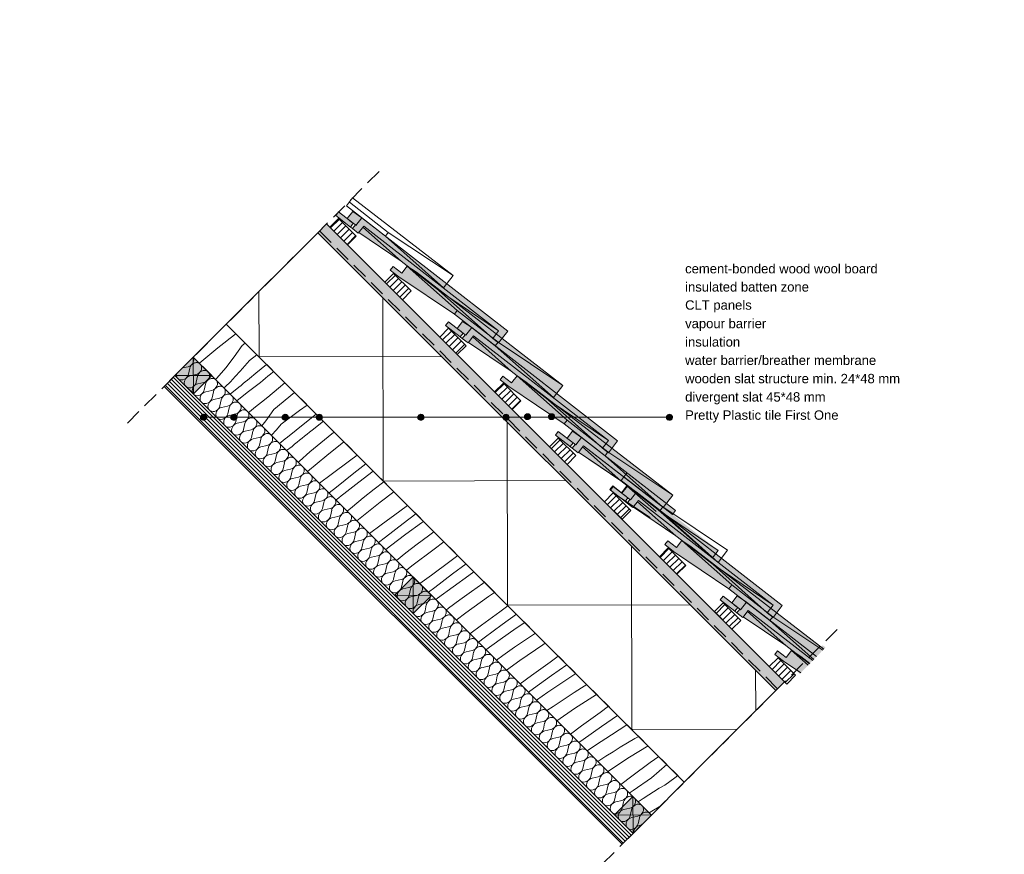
# Paper-space layout 'broof(t4) roof detail ' of a CAD drawing. Header units: millimetres. Extents: x 10 to 200, y 11 to 256.
# Tile 2 of 2: x 10 to 200, y 95 to 256. Entities that reach past the tile are written whole.
import ezdxf
from ezdxf.xclip import XClip

# ---------------------------------------------------------------- set-up
doc = ezdxf.new("R2010")
doc.units = ezdxf.units.MM
doc.header["$MEASUREMENT"] = 0
doc.header["$XCLIPFRAME"] = 0
doc.linetypes.add('Streeplijn', pattern=[4.687, 3.125, -1.562])
doc.linetypes.add('Wipeout_Contour', pattern=[1000, 0, -1000])
for name, color, linetype in [('#01', 7, 'Continuous'), ('04_BASIC THIRD afmetingen 04 2025 (2)_1_0', 7, 'Continuous'), ('04_BASIC THIRD afmetingen 04 2025 (2)_1_00 tegels', 7, 'Continuous'), ('04_BASIC THIRD afmetingen 04 2025 (2)_1_Info - 1_50_100', 7, 'Continuous'), ('04_BASIC THIRD afmetingen 04 2025 (2)_1_Info - 1_5_10', 7, 'Continuous'), ('04_BASIC THIRD afmetingen 04 2025 (2)_1_Info - English', 7, 'Continuous')]:
    doc.layers.add(name, color=color, linetype=linetype)
doc.styles.add('GENERATED_STYLE_4', font='Helvetica.ttc')
pattern_1 = [(45, (-5613.5821, -6.45105), (-0.6363961, 0.6363961), [])]

# ---------------------------------------------------------------- blocks, each defined once
blk = doc.blocks.new('*X3')
at = {"layer": '04_BASIC THIRD afmetingen 04 2025 (2)_1_Info - 1_50_100', "color": 1, "linetype": 'Continuous', "lineweight": 0}
for p, q in [((49.44, 193.37), (50.62, 194.3)), ((50.62, 194.3), (51.73, 195.17)), ((47.11, 191.49), (48.27, 192.43)), ((48.27, 192.43), (49.44, 193.37)), ((52.96, 192.88), (51.43, 190.72)), ((52.96, 192.88), (53.54, 193.36)), ((44.8, 189.57), (45.95, 190.53)), ((45.95, 190.53), (47.11, 191.49)), ((51.43, 190.72), (49.79, 188.62)), ((54.38, 190.03), (55.81, 191.08)), ((44.69, 189.48), (44.8, 189.57)), ((49.79, 188.62), (48.07, 186.6)), ((53.48, 188.97), (52.56, 187.93)), ((54.38, 190.03), (53.48, 188.97)), ((55.6, 187.55), (57.68, 189.22)), ((48.07, 186.6), (47.83, 186.34)), ((51.63, 186.91), (50.68, 185.9)), ((52.56, 187.93), (51.63, 186.91)), ((53.97, 186.21), (54.38, 186.54)), ((54.38, 186.54), (54.79, 186.88)), ((54.79, 186.88), (55.19, 187.21)), ((55.19, 187.21), (55.6, 187.55)), ((56.97, 186.16), (57.45, 186.56)), ((57.45, 186.56), (57.94, 186.95)), ((57.94, 186.95), (58.43, 187.34)), ((58.43, 187.34), (58.91, 187.74)), ((58.91, 187.74), (59.05, 187.85)), ((49.71, 184.91), (49.48, 184.68)), ((50.68, 185.9), (49.71, 184.91)), ((50.64, 183.53), (52.35, 184.86)), ((52.34, 184.87), (52.75, 185.2)), ((52.75, 185.2), (53.16, 185.54)), ((53.16, 185.54), (53.56, 185.87)), ((53.56, 185.87), (53.97, 186.21)), ((53.93, 183.81), (56.48, 185.76)), ((56.48, 185.76), (56.97, 186.16)), ((57.91, 182.89), (59.96, 184.67)), ((59.96, 184.67), (61.19, 185.71)), ((51.93, 182.24), (53.93, 183.81)), ((56.72, 181.96), (57.91, 182.89)), ((59.07, 180.54), (63.04, 183.85)), ((54.37, 180.09), (55.55, 181.03)), ((55.55, 181.03), (56.72, 181.96)), ((64.05, 180.32), (65.51, 181.39)), ((54.21, 179.96), (54.37, 180.09)), ((59.07, 180.54), (57.53, 178.37)), ((60.48, 177.68), (64.05, 180.32)), ((65.06, 177.9), (67.26, 179.64)), ((57.53, 178.37), (56.77, 177.4)), ((60.48, 177.68), (59.58, 176.63)), ((61.71, 175.2), (65.06, 177.9)), ((66.48, 176.57), (68.64, 178.26)), ((58.66, 175.59), (58.62, 175.55)), ((59.58, 176.63), (58.66, 175.59)), ((61.3, 174.87), (61.71, 175.2)), ((64.04, 174.61), (64.53, 175)), ((64.53, 175), (65.02, 175.4)), ((65.02, 175.4), (65.5, 175.79)), ((65.5, 175.79), (65.99, 176.18)), ((65.99, 176.18), (66.48, 176.57)), ((68.14, 174.09), (70.25, 175.82)), ((70.25, 175.82), (70.71, 176.18)), ((60.2, 173.97), (60.48, 174.2)), ((60.48, 174.2), (60.89, 174.54)), ((60.89, 174.54), (61.3, 174.87)), ((61.54, 172.63), (62.59, 173.42)), ((62.59, 173.42), (63.07, 173.82)), ((63.07, 173.82), (63.56, 174.22)), ((63.56, 174.22), (64.04, 174.61)), ((66.06, 172.33), (68.14, 174.09)), ((69.31, 171.65), (72.62, 174.28)), ((64.01, 170.54), (66.06, 172.33)), ((65.61, 168.56), (69.31, 171.65)), ((73.72, 170.6), (75.2, 171.69)), ((63.79, 170.38), (64.01, 170.54)), ((70.15, 167.97), (73.72, 170.6)), ((74.54, 168.22), (76.87, 170.02)), ((67.87, 166.3), (70.15, 167.97)), ((71.16, 165.56), (74.54, 168.22)), ((75.52, 166.52), (78.28, 168.62)), ((69.74, 164.42), (71.16, 165.56)), ((72.58, 164.23), (75.52, 166.52)), ((78.48, 165.17), (80.31, 166.58)), ((71.61, 163.45), (72.1, 163.84)), ((72.1, 163.84), (72.59, 164.23)), ((76.35, 163.48), (78.48, 165.17)), ((79.63, 162.66), (82.25, 164.65)), ((71.12, 163.06), (71.61, 163.45)), ((73.26, 160.91), (74.25, 161.75)), ((74.25, 161.75), (76.35, 163.48)), ((75.41, 159.31), (79.63, 162.66)), ((83.39, 160.89), (84.9, 162)), ((79.82, 158.26), (83.39, 160.89)), ((84.05, 158.51), (86.52, 160.37)), ((75.11, 159.06), (75.41, 159.31)), ((77.57, 156.6), (79.82, 158.26)), ((80.64, 155.88), (84.05, 158.51)), ((84.59, 156.43), (87.59, 158.64)), ((87.59, 158.64), (87.98, 158.92)), ((81.62, 154.18), (84.59, 156.43)), ((86.74, 154.49), (88.92, 156.12)), ((88.92, 156.12), (90, 156.9)), ((79.32, 154.85), (80.64, 155.88)), ((80.7, 153.47), (81.62, 154.18)), ((84.58, 152.83), (86.74, 154.49)), ((90.03, 153.58), (91.94, 154.95)), ((82.78, 151.39), (84.58, 152.83)), ((85.74, 150.32), (90.03, 153.58)), ((93.07, 151.18), (94.6, 152.3)), ((84.68, 149.49), (85.74, 150.32)), ((89.5, 148.55), (93.07, 151.18)), ((93.58, 148.76), (96.21, 150.69)), ((87.26, 146.91), (89.5, 148.55)), ((90.15, 146.17), (93.58, 148.76)), ((93.69, 146.3), (96.72, 148.47)), ((96.72, 148.47), (97.73, 149.17)), ((97.23, 145.37), (99.46, 146.93)), ((99.45, 146.94), (99.75, 147.15)), ((88.94, 145.23), (90.15, 146.17)), ((90.69, 144.09), (93.69, 146.3)), ((95.02, 143.78), (97.23, 145.37)), ((100.51, 144.38), (101.7, 145.2)), ((90.34, 143.83), (90.69, 144.09)), ((92.84, 142.15), (95.02, 143.78)), ((96.14, 141.24), (100.51, 144.38)), ((92.38, 141.79), (92.84, 142.15)), ((94.31, 139.86), (96.14, 141.24)), ((99.17, 138.84), (102.74, 141.46)), ((102.74, 141.46), (104.3, 142.6)), ((103.15, 138.97), (105.92, 140.97)), ((96.96, 137.21), (99.17, 138.84)), ((99.69, 136.42), (103.15, 138.97)), ((105.88, 138.26), (107.53, 139.37)), ((102.82, 136.13), (105.88, 138.26)), ((108.26, 136.43), (109.59, 137.31)), ((98.58, 135.59), (99.69, 136.42)), ((100.03, 134.13), (102.82, 136.13)), ((105.55, 134.6), (106.9, 135.52)), ((106.61, 132.04), (111.05, 135.09)), ((106.9, 135.52), (108.26, 136.43)), ((111.05, 135.09), (111.51, 135.39)), ((103.33, 133.03), (105.56, 134.59)), ((102.06, 132.11), (103.33, 133.03)), ((104, 130.17), (106.61, 132.04)), ((108.85, 129.12), (112.42, 131.75)), ((112.42, 131.75), (114, 132.9)), ((112.73, 129.14), (115.68, 131.22)), ((115.07, 128), (117.38, 129.52)), ((106.66, 127.51), (108.85, 129.12)), ((109.25, 126.63), (112.73, 129.14)), ((111.98, 125.92), (115.07, 128)), ((108.27, 125.9), (109.25, 126.63)), ((109.78, 124.39), (111.98, 125.92)), ((115.73, 124.99), (117.1, 125.88)), ((117.1, 125.88), (118.49, 126.75)), ((117.16, 122.75), (121.39, 125.5)), ((118.49, 126.75), (119.51, 127.38)), ((113.01, 123.18), (114.36, 124.09)), ((114.36, 124.09), (115.73, 124.99)), ((111.81, 122.36), (113.01, 123.18)), ((113.75, 120.42), (117.16, 122.75)), ((118.52, 119.41), (122.1, 122.03)), ((122.1, 122.03), (123.7, 123.2)), ((122.35, 119.28), (125.47, 121.43)), ((116.36, 117.81), (118.52, 119.41)), ((118.84, 116.8), (122.35, 119.28)), ((124.28, 117.7), (127.28, 119.61)), ((117.98, 116.19), (118.84, 116.8)), ((121.17, 115.66), (124.28, 117.7)), ((125.98, 115.27), (127.38, 116.12)), ((127.38, 116.12), (128.78, 116.95)), ((128.78, 116.95), (129.56, 117.34)), ((119.58, 114.59), (121.17, 115.66)), ((123.21, 113.54), (124.59, 114.41)), ((124.59, 114.41), (125.98, 115.27)), ((127.77, 113.35), (131.34, 115.55)), ((121.64, 112.53), (121.83, 112.65)), ((121.83, 112.65), (123.21, 113.54)), ((123.56, 110.6), (127.77, 113.35)), ((128.2, 109.69), (131.78, 112.31)), ((131.78, 112.31), (133.4, 113.5)), ((131.99, 109.38), (134.95, 111.95)), ((126.06, 108.11), (128.2, 109.69)), ((128.45, 106.94), (131.99, 109.38)), ((134.56, 107.97), (135.57, 108.64)), ((135.57, 108.64), (136.54, 109.37)), ((136.54, 109.37), (137.07, 109.82)), ((127.73, 106.43), (128.45, 106.94)), ((130.38, 105.36), (133.52, 107.36)), ((133.52, 107.36), (134.56, 107.97)), ((129.43, 104.74), (130.38, 105.36)), ((131.56, 102.61), (132.08, 102.93)), ((132.08, 102.93), (133.48, 103.77)), ((133.48, 103.77), (133.72, 103.92))]:
    blk.add_line(p, q, dxfattribs=at)
blk = doc.blocks.new('*X4')
at = {"layer": '04_BASIC THIRD afmetingen 04 2025 (2)_1_Info - 1_50_100', "color": 9, "linetype": 'Continuous', "lineweight": 0}
for p, q in [((41.46, 188.58), (42.52, 188.81)), ((42.57, 187.34), (42.83, 188.5)), ((42.88, 187.03), (44.05, 187.29)), ((44.1, 185.81), (44.35, 186.98)), ((44.4, 185.51), (45.57, 185.76)), ((45.62, 184.29), (45.88, 185.46)), ((45.93, 183.98), (47.09, 184.24)), ((47.15, 182.77), (47.4, 183.93)), ((47.45, 182.46), (48.62, 182.71)), ((48.67, 181.24), (48.92, 182.41)), ((48.97, 180.94), (50.14, 181.19)), ((50.19, 179.72), (50.45, 180.89)), ((50.5, 179.41), (51.66, 179.67)), ((51.72, 178.19), (51.97, 179.36)), ((52.02, 177.89), (53.19, 178.14)), ((53.24, 176.67), (53.49, 177.84)), ((53.54, 176.37), (54.71, 176.62)), ((54.76, 175.15), (55.02, 176.32)), ((55.07, 174.84), (56.24, 175.1)), ((56.29, 173.62), (56.54, 174.79)), ((56.59, 173.32), (57.76, 173.57)), ((57.81, 172.1), (58.06, 173.27)), ((58.11, 171.8), (59.28, 172.05)), ((59.33, 170.58), (59.59, 171.75)), ((59.64, 170.27), (60.81, 170.53)), ((60.86, 169.05), (61.11, 170.22)), ((61.16, 168.75), (62.33, 169)), ((62.38, 167.53), (62.63, 168.7)), ((62.68, 167.23), (63.85, 167.48)), ((63.9, 166.01), (64.16, 167.18)), ((64.21, 165.7), (65.38, 165.96)), ((65.43, 164.48), (65.68, 165.65)), ((65.73, 164.18), (66.9, 164.43)), ((66.95, 162.96), (67.2, 164.13)), ((67.25, 162.66), (68.42, 162.91)), ((68.47, 161.44), (68.73, 162.6)), ((68.78, 161.13), (69.95, 161.39)), ((70, 159.91), (70.25, 161.08)), ((70.3, 159.61), (71.47, 159.86)), ((71.52, 158.39), (71.77, 159.56)), ((71.83, 158.09), (72.99, 158.34)), ((73.04, 156.87), (73.3, 158.03)), ((73.35, 156.56), (74.52, 156.82)), ((74.57, 155.34), (74.82, 156.51)), ((74.87, 155.04), (76.04, 155.29)), ((76.09, 153.82), (76.35, 154.99)), ((76.4, 153.51), (77.56, 153.77)), ((77.61, 152.3), (77.87, 153.46)), ((77.92, 151.99), (79.09, 152.25)), ((79.14, 150.77), (79.39, 151.94)), ((79.44, 150.47), (80.61, 150.72)), ((80.66, 149.25), (80.92, 150.42)), ((80.97, 148.94), (82.13, 149.2)), ((82.18, 147.73), (82.44, 148.89)), ((82.49, 147.42), (83.66, 147.67)), ((83.71, 146.2), (83.96, 147.37)), ((84.01, 145.9), (85.18, 146.15)), ((85.23, 144.68), (85.49, 145.85)), ((85.54, 144.37), (86.7, 144.63)), ((86.76, 143.16), (87.01, 144.32)), ((87.06, 142.85), (88.23, 143.1)), ((88.28, 141.63), (88.53, 142.8)), ((88.58, 141.33), (89.75, 141.58)), ((89.8, 140.11), (90.06, 141.28)), ((90.11, 139.8), (91.28, 140.06)), ((91.33, 138.58), (91.58, 139.75)), ((91.63, 138.28), (92.8, 138.53)), ((92.85, 137.06), (93.1, 138.23)), ((93.15, 136.76), (94.32, 137.01)), ((94.37, 135.54), (94.63, 136.71)), ((94.68, 135.23), (95.85, 135.49)), ((95.9, 134.01), (96.15, 135.18)), ((96.2, 133.71), (97.37, 133.96)), ((97.42, 132.49), (97.67, 133.66)), ((97.72, 132.19), (98.89, 132.44)), ((98.94, 130.97), (99.2, 132.14)), ((99.25, 130.66), (100.42, 130.92)), ((100.47, 129.44), (100.72, 130.61)), ((100.77, 129.14), (101.94, 129.39)), ((101.99, 127.92), (102.24, 129.09)), ((102.29, 127.62), (103.46, 127.87)), ((103.51, 126.4), (103.77, 127.56)), ((103.82, 126.09), (104.99, 126.35)), ((105.04, 124.87), (105.29, 126.04)), ((105.34, 124.57), (106.51, 124.82)), ((106.56, 123.35), (106.81, 124.52)), ((106.87, 123.05), (108.03, 123.3)), ((108.08, 121.83), (108.34, 122.99)), ((108.39, 121.52), (109.56, 121.78)), ((109.61, 120.3), (109.86, 121.47)), ((109.91, 120), (111.08, 120.25)), ((111.13, 118.78), (111.38, 119.95)), ((111.44, 118.47), (112.6, 118.73)), ((112.65, 117.26), (112.91, 118.42)), ((112.96, 116.95), (114.13, 117.21)), ((114.18, 115.73), (114.43, 116.9)), ((114.48, 115.43), (115.65, 115.68)), ((115.7, 114.21), (115.96, 115.38)), ((116.01, 113.9), (117.17, 114.16)), ((117.22, 112.69), (117.48, 113.85)), ((117.53, 112.38), (118.7, 112.63)), ((118.75, 111.16), (119, 112.33)), ((119.05, 110.86), (120.22, 111.11)), ((120.27, 109.64), (120.53, 110.81)), ((120.58, 109.33), (121.74, 109.59)), ((121.8, 108.12), (122.05, 109.28)), ((122.1, 107.81), (123.27, 108.06)), ((123.32, 106.59), (123.57, 107.76)), ((123.62, 106.29), (124.79, 106.54)), ((124.84, 105.07), (125.1, 106.24)), ((125.15, 104.76), (126.32, 105.02)), ((126.37, 103.54), (126.62, 104.71)), ((126.67, 103.24), (127.84, 103.49)), ((127.89, 102.02), (128.14, 103.19)), ((128.19, 101.72), (129.36, 101.97)), ((129.41, 100.5), (129.67, 101.67)), ((129.72, 100.19), (130.07, 100.27))]:
    blk.add_line(p, q, dxfattribs=at)
for centre, start_param, end_param in [((42.45, 189.95), 4.068888, 6.025871), ((43.97, 188.43), 0.097204, 2.214297), ((43.97, 188.43), 4.068888, 6.185981), ((41.43, 187.41), 2.300284, 2.955473), ((41.43, 187.41), 3.327712, 5.35589), ((42.96, 185.89), 0.927295, 2.955473), ((45.49, 186.9), 0.097204, 2.214297), ((45.49, 186.9), 4.068888, 6.185981), ((47.02, 185.38), 0.097204, 2.214297), ((42.96, 185.89), 3.327712, 5.35589), ((44.48, 184.36), 0.927295, 2.955473), ((47.02, 185.38), 4.068888, 6.185981), ((48.54, 183.86), 0.097204, 2.214297), ((48.54, 183.86), 4.068888, 6.185981), ((44.48, 184.36), 3.327712, 5.35589), ((46, 182.84), 0.927295, 2.955473), ((46, 182.84), 3.327712, 5.35589), ((50.07, 182.33), 0.097204, 2.214297), ((50.07, 182.33), 4.068888, 6.185981), ((47.53, 181.32), 0.927295, 2.955473), ((47.53, 181.32), 3.327712, 5.35589), ((49.05, 179.79), 0.927295, 2.955473), ((51.59, 180.81), 0.097204, 2.214297), ((51.59, 180.81), 4.068888, 6.185981), ((49.05, 179.79), 3.327712, 5.35589), ((50.57, 178.27), 0.927295, 2.955473), ((53.11, 179.29), 0.097204, 2.214297), ((53.11, 179.29), 4.068888, 6.185981), ((54.64, 177.76), 0.097204, 2.214297), ((50.57, 178.27), 3.327712, 5.35589), ((52.1, 176.75), 0.927295, 2.955473), ((54.64, 177.76), 4.068888, 6.185981), ((56.16, 176.24), 0.097204, 2.214297), ((56.16, 176.24), 4.068888, 6.185981), ((52.1, 176.75), 3.327712, 5.35589), ((53.62, 175.22), 0.927295, 2.955473), ((53.62, 175.22), 3.327712, 5.35589), ((57.68, 174.72), 0.097204, 2.214297), ((57.68, 174.72), 4.068888, 6.185981), ((55.14, 173.7), 0.927295, 2.955473), ((55.14, 173.7), 3.327712, 5.35589), ((56.67, 172.18), 0.927295, 2.955473), ((59.21, 173.19), 0.097204, 2.214297), ((59.21, 173.19), 4.068888, 6.185981), ((56.67, 172.18), 3.327712, 5.35589), ((58.19, 170.65), 0.927295, 2.955473), ((60.73, 171.67), 0.097204, 2.214297), ((60.73, 171.67), 4.068888, 6.185981), ((62.25, 170.15), 0.097204, 2.214297), ((58.19, 170.65), 3.327712, 5.35589), ((59.71, 169.13), 0.927295, 2.955473), ((62.25, 170.15), 4.068888, 6.185981), ((63.78, 168.62), 0.097204, 2.214297), ((63.78, 168.62), 4.068888, 6.185981), ((59.71, 169.13), 3.327712, 5.35589), ((61.24, 167.61), 0.927295, 2.955473), ((61.24, 167.61), 3.327712, 5.35589), ((65.3, 167.1), 0.097204, 2.214297), ((65.3, 167.1), 4.068888, 6.185981), ((62.76, 166.08), 0.927295, 2.955473), ((62.76, 166.08), 3.327712, 5.35589), ((64.28, 164.56), 0.927295, 2.955473), ((66.82, 165.58), 0.097204, 2.214297), ((66.82, 165.58), 4.068888, 6.185981), ((64.28, 164.56), 3.327712, 5.35589), ((65.81, 163.04), 0.927295, 2.955473), ((68.35, 164.05), 0.097204, 2.214297), ((68.35, 164.05), 4.068888, 6.185981), ((69.87, 162.53), 0.097204, 2.214297), ((65.81, 163.04), 3.327712, 5.35589), ((67.33, 161.51), 0.927295, 2.955473), ((69.87, 162.53), 4.068888, 6.185981), ((71.39, 161.01), 0.097204, 2.214297), ((71.39, 161.01), 4.068888, 6.185981), ((67.33, 161.51), 3.327712, 5.35589), ((68.85, 159.99), 0.927295, 2.955473), ((68.85, 159.99), 3.327712, 5.35589), ((72.92, 159.48), 0.097204, 2.214297), ((72.92, 159.48), 4.068888, 6.185981), ((70.38, 158.47), 0.927295, 2.955473), ((70.38, 158.47), 3.327712, 5.35589), ((71.9, 156.94), 0.927295, 2.955473), ((74.44, 157.96), 0.097204, 2.214297), ((74.44, 157.96), 4.068888, 6.185981), ((71.9, 156.94), 3.327712, 5.35589), ((73.42, 155.42), 0.927295, 2.955473), ((75.96, 156.43), 0.097204, 2.214297), ((75.96, 156.43), 4.068888, 6.185981), ((77.49, 154.91), 0.097204, 2.214297), ((73.42, 155.42), 3.327712, 5.35589), ((74.95, 153.9), 0.927295, 2.955473), ((77.49, 154.91), 4.068888, 6.185981), ((79.01, 153.39), 0.097204, 2.214297), ((79.01, 153.39), 4.068888, 6.185981), ((74.95, 153.9), 3.327712, 5.35589), ((76.47, 152.37), 0.927295, 2.955473), ((76.47, 152.37), 3.327712, 5.35589), ((80.53, 151.86), 0.097204, 2.214297), ((80.53, 151.86), 4.068888, 6.185981), ((78, 150.85), 0.927295, 2.955473), ((78, 150.85), 3.327712, 5.35589), ((79.52, 149.33), 0.927295, 2.955473), ((82.06, 150.34), 0.097204, 2.214297), ((82.06, 150.34), 4.068888, 6.185981), ((79.52, 149.33), 3.327712, 5.35589), ((81.04, 147.8), 0.927295, 2.955473), ((83.58, 148.82), 0.097204, 2.214297), ((83.58, 148.82), 4.068888, 6.185981), ((85.11, 147.29), 0.097204, 2.214297), ((81.04, 147.8), 3.327712, 5.35589), ((82.57, 146.28), 0.927295, 2.955473), ((85.11, 147.29), 4.068888, 6.185981), ((86.63, 145.77), 0.097204, 2.214297), ((86.63, 145.77), 4.068888, 6.185981), ((82.57, 146.28), 3.327712, 5.35589), ((84.09, 144.75), 0.927295, 2.955473), ((84.09, 144.75), 3.327712, 5.35589), ((88.15, 144.25), 0.097204, 2.214297), ((88.15, 144.25), 4.068888, 6.185981), ((85.61, 143.23), 0.927295, 2.955473), ((85.61, 143.23), 3.327712, 5.35589), ((87.14, 141.71), 0.927295, 2.955473), ((89.68, 142.72), 0.097204, 2.214297), ((89.68, 142.72), 4.068888, 6.185981), ((87.14, 141.71), 3.327712, 5.35589), ((88.66, 140.18), 0.927295, 2.955473), ((91.2, 141.2), 0.097204, 2.214297), ((91.2, 141.2), 4.068888, 6.185981), ((92.72, 139.68), 0.097204, 2.214297), ((88.66, 140.18), 3.327712, 5.35589), ((90.18, 138.66), 0.927295, 2.955473), ((92.72, 139.68), 4.068888, 6.185981), ((94.25, 138.15), 0.097204, 2.214297), ((94.25, 138.15), 4.068888, 6.185981), ((90.18, 138.66), 3.327712, 5.35589), ((91.71, 137.14), 0.927295, 2.955473), ((91.71, 137.14), 3.327712, 5.35589), ((95.77, 136.63), 0.097204, 2.214297), ((95.77, 136.63), 4.068888, 6.185981), ((93.23, 135.61), 0.927295, 2.955473), ((93.23, 135.61), 3.327712, 5.35589), ((94.75, 134.09), 0.927295, 2.955473), ((97.29, 135.11), 0.097204, 2.214297), ((97.29, 135.11), 4.068888, 6.185981), ((94.75, 134.09), 3.327712, 5.35589), ((96.28, 132.57), 0.927295, 2.955473), ((98.82, 133.58), 0.097204, 2.214297), ((98.82, 133.58), 4.068888, 6.185981), ((100.34, 132.06), 0.097204, 2.214297), ((96.28, 132.57), 3.327712, 5.35589), ((97.8, 131.04), 0.927295, 2.955473), ((100.34, 132.06), 4.068888, 6.185981), ((101.86, 130.54), 0.097204, 2.214297), ((101.86, 130.54), 4.068888, 6.185981), ((97.8, 131.04), 3.327712, 5.35589), ((99.32, 129.52), 0.927295, 2.955473), ((99.32, 129.52), 3.327712, 5.35589), ((103.39, 129.01), 0.097204, 2.214297), ((103.39, 129.01), 4.068888, 6.185981), ((100.85, 128), 0.927295, 2.955473), ((100.85, 128), 3.327712, 5.35589), ((102.37, 126.47), 0.927295, 2.955473), ((104.91, 127.49), 0.097204, 2.214297), ((104.91, 127.49), 4.068888, 6.185981), ((102.37, 126.47), 3.327712, 5.35589), ((103.89, 124.95), 0.927295, 2.955473), ((106.43, 125.97), 0.097204, 2.214297), ((106.43, 125.97), 4.068888, 6.185981), ((107.96, 124.44), 0.097204, 2.214297), ((103.89, 124.95), 3.327712, 5.35589), ((105.42, 123.43), 0.927295, 2.955473), ((107.96, 124.44), 4.068888, 6.185981), ((109.48, 122.92), 0.097204, 2.214297), ((109.48, 122.92), 4.068888, 6.185981), ((105.42, 123.43), 3.327712, 5.35589), ((106.94, 121.9), 0.927295, 2.955473), ((106.94, 121.9), 3.327712, 5.35589), ((111, 121.39), 0.097204, 2.214297), ((111, 121.39), 4.068888, 6.185981), ((108.46, 120.38), 0.927295, 2.955473), ((108.46, 120.38), 3.327712, 5.35589), ((109.99, 118.86), 0.927295, 2.955473), ((112.53, 119.87), 0.097204, 2.214297), ((112.53, 119.87), 4.068888, 6.185981), ((109.99, 118.86), 3.327712, 5.35589), ((111.51, 117.33), 0.927295, 2.955473), ((114.05, 118.35), 0.097204, 2.214297), ((114.05, 118.35), 4.068888, 6.185981), ((115.57, 116.82), 0.097204, 2.214297), ((111.51, 117.33), 3.327712, 5.35589), ((113.04, 115.81), 0.927295, 2.955473), ((115.57, 116.82), 4.068888, 6.185981), ((117.1, 115.3), 0.097204, 2.214297), ((117.1, 115.3), 4.068888, 6.185981), ((113.04, 115.81), 3.327712, 5.35589), ((114.56, 114.29), 0.927295, 2.955473), ((114.56, 114.29), 3.327712, 5.35589), ((118.62, 113.78), 0.097204, 2.214297), ((118.62, 113.78), 4.068888, 6.185981), ((116.08, 112.76), 0.927295, 2.955473), ((116.08, 112.76), 3.327712, 5.35589), ((117.61, 111.24), 0.927295, 2.955473), ((120.15, 112.25), 0.097204, 2.214297), ((120.15, 112.25), 4.068888, 6.185981), ((117.61, 111.24), 3.327712, 5.35589), ((119.13, 109.71), 0.927295, 2.955473), ((121.67, 110.73), 0.097204, 2.214297), ((121.67, 110.73), 4.068888, 6.185981), ((123.19, 109.21), 0.097204, 2.214297), ((119.13, 109.71), 3.327712, 5.35589), ((120.65, 108.19), 0.927295, 2.955473), ((123.19, 109.21), 4.068888, 6.185981), ((124.72, 107.68), 0.097204, 2.214297), ((124.72, 107.68), 4.068888, 6.185981), ((120.65, 108.19), 3.327712, 5.35589), ((122.18, 106.67), 0.927295, 2.955473), ((122.18, 106.67), 3.327712, 5.35589), ((126.24, 106.16), 0.097204, 2.214297), ((126.24, 106.16), 4.068888, 6.185981), ((123.7, 105.14), 0.927295, 2.955473), ((123.7, 105.14), 3.327712, 5.35589), ((125.22, 103.62), 0.927295, 2.955473), ((127.76, 104.64), 0.097204, 2.214297), ((127.76, 104.64), 4.068888, 6.185981), ((125.22, 103.62), 3.327712, 5.35589), ((126.75, 102.1), 0.927295, 2.955473), ((129.29, 103.11), 0.097204, 2.214297), ((129.29, 103.11), 4.068888, 6.185981), ((130.81, 101.59), 0.097204, 2.214297), ((126.75, 102.1), 3.327712, 5.35589), ((128.27, 100.57), 0.927295, 2.955473), ((130.81, 101.59), 5.890653, 6.185981), ((128.27, 100.57), 3.327712, 5.35589), ((129.79, 99.05), 0.927295, 2.476069)]:
    blk.add_ellipse(centre, major_axis=(0.889, 0.889), ratio=0.85707, start_param=start_param, end_param=end_param, dxfattribs=at)
blk = doc.blocks.new('Drawing_2_1', base_point=(-5613.58, -6.45))
at = {"color": 254, "linetype": 'Wipeout_Contour', "lineweight": 0, "ltscale": 1062.085127}
blk.add_wipeout([(10, 68.61), (120.92, 88.58), (200.15, 170.12), (200, 255.85), (10, 255.85)], dxfattribs=at).dxf.layer = '04_BASIC THIRD afmetingen 04 2025 (2)_1_0'
at = {"layer": '#01', "linetype": 'Continuous', "lineweight": 0, "true_color": 0x000000}
blk.add_hatch(color=18, dxfattribs=at).paths.add_polyline_path([(134.96, 179.05), (135, 178.85), (135.11, 178.69), (135.27, 178.58), (135.46, 178.55), (135.65, 178.58), (135.81, 178.69), (135.92, 178.85), (135.96, 179.05), (135.92, 179.24), (135.81, 179.4), (135.65, 179.51), (135.46, 179.55), (135.27, 179.51), (135.11, 179.4), (135, 179.24)])
at = {"layer": '04_BASIC THIRD afmetingen 04 2025 (2)_1_00 tegels', "linetype": 'Continuous', "lineweight": 0, "true_color": 0xe4e7e8}
for points in [[(71.04, 218), (73.88, 215.79), (74.43, 216.51), (71.59, 218.71)], [(102.46, 193.41), (104.24, 195.7), (76.08, 217.57), (74.94, 216.11), (74.82, 216.2), (74.27, 215.49), (75.39, 214.61), (76.45, 215.98), (102.49, 195.75), (101.35, 194.27)], [(92.25, 196.78), (95.09, 194.58), (95.64, 195.29), (92.81, 197.5)], [(123.68, 172.19), (125.45, 174.48), (97.3, 196.36), (96.16, 194.89), (96.04, 194.99), (95.48, 194.27), (96.61, 193.4), (97.67, 194.76), (123.7, 174.54), (122.56, 173.06)], [(113.47, 175.57), (116.3, 173.37), (116.86, 174.08), (114.02, 176.28)], [(117.25, 173.77), (116.7, 173.06), (117.82, 172.18), (118.88, 173.55), (136.04, 160.22), (136.68, 161.03), (118.51, 175.15), (117.37, 173.68)], [(124.07, 164.96), (126.91, 162.76), (127.46, 163.47), (124.63, 165.68)], [(155.49, 140.37), (157.27, 142.66), (129.12, 164.54), (127.98, 163.07), (127.86, 163.17), (127.3, 162.45), (128.43, 161.58), (129.49, 162.94), (155.52, 142.72), (154.38, 141.24)], [(145.29, 143.75), (148.12, 141.55), (148.68, 142.26), (145.84, 144.46)], [(149.07, 141.95), (148.52, 141.24), (149.64, 140.36), (150.7, 141.73), (163.16, 132.05), (163.88, 132.8), (150.33, 143.33), (149.19, 141.86)]]:
    blk.add_hatch(color=254, dxfattribs=at).paths.add_polyline_path(points)
at = {"layer": '04_BASIC THIRD afmetingen 04 2025 (2)_1_00 tegels', "linetype": 'Continuous', "lineweight": 0, "true_color": 0xffffff}
for points in [[(113.07, 182.83), (114.9, 185.19), (86.63, 207.04), (84.84, 208.24), (83.79, 206.89), (82.11, 208.19), (81.56, 207.47), (83.25, 206.16), (93.94, 198.96), (101.84, 192.83)], [(134.28, 161.62), (136.11, 163.98), (107.84, 185.83), (106.05, 187.02), (105, 185.68), (103.33, 186.98), (102.77, 186.26), (104.46, 184.95), (115.15, 177.74), (123.05, 171.61)], [(116.75, 176.34), (115.69, 174.98), (117.37, 173.68), (118.51, 175.15)], [(135.37, 159.35), (136.05, 160.23), (118.88, 173.55), (117.91, 172.29), (125.88, 166.92), (133.3, 161.19)], [(135.15, 155.16), (134.59, 154.44), (136.28, 153.13), (146.97, 145.92), (154.87, 139.79), (163.35, 132.25), (165.27, 134.22), (139.66, 154.01), (137.87, 155.21), (136.82, 153.86)], [(156.36, 133.94), (155.8, 133.23), (157.49, 131.92), (160.84, 129.66), (162.59, 131.47), (160.87, 132.8), (159.08, 133.99), (158.04, 132.64)]]:
    blk.add_hatch(color=7, dxfattribs=at).paths.add_polyline_path(points)
at = {"layer": '04_BASIC THIRD afmetingen 04 2025 (2)_1_Info - 1_50_100', "linetype": 'Continuous', "lineweight": 0, "true_color": 0xffffff}
for points in [[(67.57, 214.68), (156.03, 126.22), (157.72, 127.92), (69.26, 216.38)], [(39.99, 187.11), (43.55, 183.55), (47.09, 187.08), (43.53, 190.64)], [(82.44, 144.66), (86, 141.1), (89.54, 144.63), (85.98, 148.19)], [(124.89, 102.21), (128.45, 98.65), (131.99, 102.18), (128.43, 105.74)]]:
    blk.add_hatch(color=7, dxfattribs=at).paths.add_polyline_path(points)
at = {"layer": '04_BASIC THIRD afmetingen 04 2025 (2)_1_Info - 1_50_100', "linetype": 'Continuous', "lineweight": 0, "true_color": 0x000000}
h = blk.add_hatch(dxfattribs=at)
h.set_pattern_fill('415_Isolatie_ruit_0001', color=18, style=0, pattern_type=2)
h.set_pattern_definition([(90.152, (104.205, 142.69), (23.936, 0.0634), []), (180.152, (104.205, 142.69), (-0.064, 24.0634), [])])
h.paths.add_polyline_path([(49.89, 197.01), (138.35, 108.55), (156.03, 126.22), (67.57, 214.68)])
h = blk.add_hatch(dxfattribs=at)
h.set_pattern_fill('930_Lijnen_vert_200_0001', color=18, style=0, pattern_type=2)
h.set_pattern_definition([(315, (87.3582, 125.1714), (0.3850825, 0.3850825), [])])
h.paths.add_polyline_path([(37.87, 184.99), (126.33, 96.53), (128.45, 98.65), (39.99, 187.11)])
at = {"layer": '04_BASIC THIRD afmetingen 04 2025 (2)_1_Info - 1_5_10', "linetype": 'Continuous', "lineweight": 0, "true_color": 0xe9ebeb}
for points in [[(74.32, 218.76), (73.27, 217.41), (74.94, 216.11), (76.08, 217.57)], [(76.53, 216.07), (75.48, 214.72), (83.7, 209.17), (90.86, 203.6), (101.35, 194.28), (102.49, 195.75)], [(95.54, 197.55), (94.48, 196.19), (96.16, 194.89), (97.3, 196.36)], [(97.74, 194.86), (96.69, 193.51), (104.91, 187.95), (112.08, 182.39), (122.56, 173.06), (123.7, 174.54)], [(118.96, 173.65), (117.9, 172.29), (126.12, 166.74), (133.29, 161.17), (143.77, 151.85), (144.92, 153.32)], [(127.36, 165.73), (126.3, 164.37), (127.98, 163.07), (129.12, 164.54)], [(129.56, 163.04), (128.51, 161.69), (136.73, 156.13), (143.9, 150.57), (154.38, 141.24), (155.52, 142.72)], [(148.57, 144.52), (147.52, 143.16), (149.19, 141.86), (150.33, 143.33)], [(150.78, 141.83), (149.72, 140.47), (157.94, 134.92), (162.5, 131.38), (163.2, 132.1)]]:
    blk.add_hatch(color=254, dxfattribs=at).paths.add_polyline_path(points)
at = {"layer": '04_BASIC THIRD afmetingen 04 2025 (2)_1_Info - 1_5_10', "linetype": 'Continuous', "lineweight": 0, "true_color": 0x99a3a6}
h = blk.add_hatch(dxfattribs=at)
h.set_pattern_fill('310_Naaldhout__01__0001', color=253, style=0, pattern_type=2)
h.set_pattern_definition(pattern_1)
h.paths.add_polyline_path([(71.6, 217.44), (69.9, 215.74), (73.3, 212.35), (74.99, 214.05)])
h = blk.add_hatch(dxfattribs=at)
h.set_pattern_fill('310_Naaldhout__01__0001', color=253, style=0, pattern_type=2)
h.set_pattern_definition(pattern_1)
h.paths.add_polyline_path([(82.2, 206.83), (80.51, 205.14), (83.9, 201.74), (85.6, 203.44)])
h = blk.add_hatch(dxfattribs=at)
h.set_pattern_fill('310_Naaldhout__01__0001', color=253, style=0, pattern_type=2)
h.set_pattern_definition(pattern_1)
h.paths.add_polyline_path([(92.81, 196.23), (91.11, 194.53), (94.51, 191.14), (96.21, 192.83)])
h = blk.add_hatch(dxfattribs=at)
h.set_pattern_fill('310_Naaldhout__01__0001', color=253, style=0, pattern_type=2)
h.set_pattern_definition(pattern_1)
h.paths.add_polyline_path([(103.42, 185.62), (101.72, 183.92), (105.12, 180.53), (106.81, 182.23)])
at = {"layer": '04_BASIC THIRD afmetingen 04 2025 (2)_1_Info - 1_5_10', "linetype": 'Continuous', "lineweight": 0, "true_color": 0x000000}
for points in [[(45.52, 179.61, 0.378807), (44.89, 179.05, 0.421244), (45.48, 178.47, 0.501664), (46.07, 179.06, 0.42487)], [(51.39, 179.61, 0.378807), (50.76, 179.05, 0.421244), (51.34, 178.47, 0.501664), (51.93, 179.06, 0.42487)], [(61.3, 179.61, 0.378807), (60.67, 179.05, 0.421244), (61.25, 178.47, 0.501664), (61.84, 179.06, 0.42487)], [(67.89, 179.61, 0.378807), (67.26, 179.05, 0.421244), (67.84, 178.47, 0.501664), (68.44, 179.06, 0.42487)], [(87.5, 179.61, 0.378807), (86.87, 179.05, 0.421244), (87.45, 178.47, 0.501664), (88.05, 179.06, 0.42487)], [(103.95, 179.61, 0.378807), (103.32, 179.05, 0.421244), (103.91, 178.47, 0.501664), (104.5, 179.06, 0.42487)], [(108.1, 179.73, 0.378807), (107.47, 179.18, 0.421244), (108.05, 178.59, 0.501664), (108.64, 179.19, 0.42487)], [(112.75, 179.73, 0.378807), (112.12, 179.18, 0.421244), (112.7, 178.59, 0.501664), (113.3, 179.19, 0.42487)], [(135.5, 179.61, 0.378807), (134.87, 179.05, 0.421244), (135.45, 178.47, 0.501664), (136.05, 179.06, 0.42487)]]:
    blk.add_hatch(color=18, dxfattribs=at).paths.add_polyline_path(points)
at = {"layer": '04_BASIC THIRD afmetingen 04 2025 (2)_1_Info - 1_5_10', "linetype": 'Continuous', "lineweight": 0, "true_color": 0x99a3a6}
h = blk.add_hatch(dxfattribs=at)
h.set_pattern_fill('310_Naaldhout__01__0001', color=253, style=0, pattern_type=2)
h.set_pattern_definition(pattern_1)
h.paths.add_polyline_path([(114.02, 175.01), (112.33, 173.32), (115.72, 169.92), (117.42, 171.62)])
h = blk.add_hatch(dxfattribs=at)
h.set_pattern_fill('310_Naaldhout__01__0001', color=253, style=0, pattern_type=2)
h.set_pattern_definition(pattern_1)
h.paths.add_polyline_path([(124.63, 164.41), (122.93, 162.71), (126.33, 159.32), (128.03, 161.01)])
h = blk.add_hatch(dxfattribs=at)
h.set_pattern_fill('310_Naaldhout__01__0001', color=253, style=0, pattern_type=2)
h.set_pattern_definition(pattern_1)
h.paths.add_polyline_path([(135.24, 153.8), (133.54, 152.1), (136.93, 148.71), (138.63, 150.41)])
h = blk.add_hatch(dxfattribs=at)
h.set_pattern_fill('310_Naaldhout__01__0001', color=253, style=0, pattern_type=2)
h.set_pattern_definition(pattern_1)
h.paths.add_polyline_path([(145.84, 143.2), (144.15, 141.5), (147.54, 138.1), (149.24, 139.8)])
at = {"layer": '04_BASIC THIRD afmetingen 04 2025 (2)_1_Info - 1_5_10', "linetype": 'Continuous', "lineweight": 0, "true_color": 0xffffff}
blk.add_hatch(color=7, dxfattribs=at).paths.add_polyline_path([(165.03, 134.97), (160.09, 130.03), (160.65, 129.47), (165.62, 134.58)])
at = {"layer": '04_BASIC THIRD afmetingen 04 2025 (2)_1_Info - 1_5_10', "linetype": 'Continuous', "lineweight": 0, "true_color": 0x99a3a6}
h = blk.add_hatch(dxfattribs=at)
h.set_pattern_fill('310_Naaldhout__01__0001', color=253, style=0, pattern_type=2)
h.set_pattern_definition(pattern_1)
h.paths.add_polyline_path([(156.45, 132.59), (154.75, 130.89), (158.15, 127.5), (159.85, 129.19)])
at = {"layer": '#01', "color": 9, "linetype": 'Continuous', "lineweight": 0}
blk.add_line((134.96, 179.05), (45.48, 179.05), dxfattribs=at)
at = {"layer": '#01', "color": 9, "linetype": 'Continuous', "lineweight": 0, "flags": 128}
for points in [[(73.88, 215.79), (74.27, 215.49)], [(74.43, 216.51), (74.82, 216.2)], [(95.09, 194.58), (95.48, 194.27)], [(95.64, 195.29), (96.04, 194.99)], [(126.91, 162.76), (127.3, 162.45)], [(127.46, 163.47), (127.86, 163.17)], [(148.12, 141.55), (148.52, 141.24)], [(148.68, 142.26), (149.07, 141.95)]]:
    blk.add_lwpolyline(points, dxfattribs=at)
at = {"layer": '#01', "color": 1, "linetype": 'Continuous', "lineweight": 0}
blk.add_circle((135.46, 179.05), 0.5, dxfattribs=at)
at = {"layer": '04_BASIC THIRD afmetingen 04 2025 (2)_1_00 tegels', "color": 253, "linetype": 'Continuous', "lineweight": 0, "true_color": 0x99a3a6}
for p, q in [((74.28, 221.4), (73.1, 219.88)), ((81.18, 214.76), (73.66, 220.59)), ((73.66, 220.59), (81.18, 214.76)), ((93.69, 206.41), (74.28, 221.4)), ((73.1, 219.88), (80.62, 214.04)), ((80.62, 214.04), (81.18, 214.76)), ((81.18, 214.76), (80.62, 214.04)), ((80.62, 214.04), (91.85, 204.04)), ((93.69, 206.41), (81.18, 214.76)), ((81.18, 214.76), (93.69, 206.41)), ((82.11, 208.19), (81.56, 207.47)), ((81.56, 207.47), (83.25, 206.16)), ((83.79, 206.89), (82.11, 208.19)), ((84.84, 208.24), (83.79, 206.89)), ((94.49, 199.67), (84.84, 208.24)), ((86.63, 207.04), (84.84, 208.24)), ((84.84, 208.24), (94.49, 199.67)), ((83.25, 206.16), (93.94, 198.96)), ((114.9, 185.19), (86.63, 207.04)), ((91.85, 204.04), (93.69, 206.41)), ((93.94, 198.96), (94.49, 199.67)), ((94.49, 199.67), (93.94, 198.96)), ((102.39, 193.54), (94.49, 199.67)), ((94.49, 199.67), (102.39, 193.54)), ((93.94, 198.96), (101.84, 192.83)), ((101.84, 192.83), (102.39, 193.54)), ((102.39, 193.54), (101.84, 192.83)), ((101.84, 192.83), (113.07, 182.83)), ((114.9, 185.19), (102.39, 193.54)), ((102.39, 193.54), (114.9, 185.19)), ((103.33, 186.98), (102.77, 186.26)), ((105, 185.68), (103.33, 186.98)), ((106.05, 187.02), (105, 185.68)), ((115.71, 178.46), (106.05, 187.02)), ((107.84, 185.83), (106.05, 187.02)), ((106.05, 187.02), (115.71, 178.46)), ((102.77, 186.26), (104.46, 184.95)), ((104.46, 184.95), (115.15, 177.74)), ((136.11, 163.98), (107.84, 185.83)), ((113.07, 182.83), (114.9, 185.19)), ((115.15, 177.74), (115.71, 178.46)), ((115.71, 178.46), (115.15, 177.74)), ((115.15, 177.74), (123.05, 171.61)), ((123.61, 172.33), (115.71, 178.46)), ((115.71, 178.46), (123.61, 172.33)), ((123.05, 171.61), (123.61, 172.33)), ((123.61, 172.33), (123.05, 171.61)), ((123.05, 171.61), (134.28, 161.62)), ((136.11, 163.98), (123.61, 172.33)), ((123.61, 172.33), (136.11, 163.98)), ((127.31, 168.37), (126.13, 166.85)), ((134.21, 161.72), (126.69, 167.56)), ((126.69, 167.56), (134.21, 161.72)), ((124.53, 165.77), (123.98, 165.05)), ((126.21, 164.47), (124.53, 165.77)), ((126.13, 166.85), (133.66, 161.01)), ((127.26, 165.82), (126.21, 164.47)), ((132.9, 160.81), (127.26, 165.82)), ((129.04, 164.62), (127.26, 165.82)), ((127.26, 165.82), (132.9, 160.81)), ((123.98, 165.05), (125.67, 163.74)), ((125.67, 163.74), (131.74, 159.65)), ((133.37, 161.28), (129.04, 164.62)), ((134.28, 161.62), (136.11, 163.98)), ((133.66, 161.01), (134.21, 161.72)), ((134.21, 161.72), (133.66, 161.01)), ((146.72, 153.37), (134.21, 161.72)), ((134.21, 161.72), (146.72, 153.37)), ((133.66, 161.01), (144.89, 151.01)), ((135.15, 155.16), (134.59, 154.44)), ((134.59, 154.44), (136.28, 153.13)), ((136.82, 153.86), (135.15, 155.16)), ((137.87, 155.21), (136.82, 153.86)), ((147.53, 146.64), (137.87, 155.21)), ((139.66, 154.01), (137.87, 155.21)), ((137.87, 155.21), (147.53, 146.64)), ((136.28, 153.13), (146.97, 145.92)), ((165.27, 134.22), (139.66, 154.01)), ((144.89, 151.01), (146.72, 153.37)), ((146.97, 145.92), (147.53, 146.64)), ((147.53, 146.64), (146.97, 145.92)), ((155.43, 140.51), (147.53, 146.64)), ((147.53, 146.64), (155.43, 140.51)), ((146.97, 145.92), (154.87, 139.79)), ((154.87, 139.79), (155.43, 140.51)), ((155.43, 140.51), (154.87, 139.79)), ((154.87, 139.79), (163.35, 132.25)), ((165.1, 134.05), (155.43, 140.51)), ((155.43, 140.51), (165.1, 134.05)), ((156.36, 133.94), (155.8, 133.23)), ((155.8, 133.23), (157.49, 131.92)), ((158.04, 132.64), (156.36, 133.94)), ((159.08, 133.99), (158.04, 132.64)), ((162.28, 131.15), (159.08, 133.99)), ((160.87, 132.8), (159.08, 133.99)), ((159.08, 133.99), (162.28, 131.15)), ((157.49, 131.92), (160.84, 129.66)), ((162.59, 131.47), (160.87, 132.8))]:
    blk.add_line(p, q, dxfattribs=at)
at = {"layer": '04_BASIC THIRD afmetingen 04 2025 (2)_1_00 tegels', "color": 9, "linetype": 'Continuous', "lineweight": 0}
for p, q in [((115.54, 175.1), (115.85, 174.86)), ((115.7, 174.98), (116.75, 176.34)), ((116.75, 176.34), (118.51, 175.15)), ((114.99, 174.39), (115.3, 174.15)), ((126.12, 166.74), (118.7, 173.33)), ((117.91, 172.29), (126.13, 166.75)), ((133.3, 161.19), (126.13, 166.75))]:
    blk.add_line(p, q, dxfattribs=at)
at = {"layer": '04_BASIC THIRD afmetingen 04 2025 (2)_1_00 tegels', "color": 2, "linetype": 'Continuous', "lineweight": 0}
for p, q in [((118.51, 175.15), (117.37, 173.68)), ((134.68, 162.6), (118.51, 175.15)), ((115.3, 174.15), (117.82, 172.19)), ((117.37, 173.68), (115.85, 174.86)), ((117.82, 172.19), (118.88, 173.55)), ((118.88, 173.55), (133.95, 161.86))]:
    blk.add_line(p, q, dxfattribs=at)
at = {"layer": '04_BASIC THIRD afmetingen 04 2025 (2)_1_00 tegels', "color": 2, "linetype": 'Continuous', "lineweight": 0, "flags": 128}
for points in [[(71.04, 218), (71.59, 218.71), (74.43, 216.51), (73.88, 215.79)], [(102.46, 193.41), (101.35, 194.27), (102.49, 195.75), (76.45, 215.98), (75.39, 214.61), (74.27, 215.49), (74.82, 216.2), (74.94, 216.11), (76.08, 217.57), (104.24, 195.7)], [(92.25, 196.78), (92.81, 197.5), (95.64, 195.29), (95.09, 194.58)], [(123.68, 172.19), (122.56, 173.06), (123.7, 174.54), (97.67, 194.76), (96.61, 193.4), (95.48, 194.27), (96.04, 194.99), (96.16, 194.89), (97.3, 196.36), (125.45, 174.48)], [(113.47, 175.57), (114.02, 176.28), (116.86, 174.08), (116.3, 173.37)], [(117.25, 173.77), (117.37, 173.68), (118.51, 175.15), (136.68, 161.03), (136.04, 160.22), (118.88, 173.55), (117.82, 172.18), (116.7, 173.06)], [(124.07, 164.96), (124.63, 165.68), (127.46, 163.47), (126.91, 162.76)], [(155.49, 140.37), (154.38, 141.24), (155.52, 142.72), (129.49, 162.94), (128.43, 161.58), (127.3, 162.45), (127.86, 163.17), (127.98, 163.07), (129.12, 164.54), (157.27, 142.66)], [(145.29, 143.75), (145.84, 144.46), (148.68, 142.26), (148.12, 141.55)]]:
    blk.add_lwpolyline(points, close=True, dxfattribs=at)
at = {"layer": '04_BASIC THIRD afmetingen 04 2025 (2)_1_00 tegels', "color": 9, "linetype": 'Continuous', "lineweight": 0, "flags": 128}
for points in [[(73.27, 217.41), (74.32, 218.76), (76.08, 217.57)], [(73.72, 217.06), (74.11, 216.75)], [(75.48, 214.72), (83.7, 209.17), (76.29, 215.76)], [(90.86, 203.6), (83.7, 209.17)], [(94.48, 196.19), (95.54, 197.55), (97.3, 196.36)], [(94.93, 195.84), (95.33, 195.54)], [(96.69, 193.51), (104.91, 187.95), (97.5, 194.55)], [(112.08, 182.39), (104.91, 187.95)], [(117.9, 172.29), (126.12, 166.74), (118.71, 173.33)], [(133.29, 161.17), (126.12, 166.74)], [(126.3, 164.37), (127.36, 165.73), (129.12, 164.54)], [(126.75, 164.02), (127.15, 163.72)], [(128.51, 161.69), (136.73, 156.13), (129.32, 162.73)], [(143.9, 150.57), (136.73, 156.13)], [(147.52, 143.16), (148.57, 144.52), (150.33, 143.33)], [(147.96, 142.81), (148.36, 142.5)], [(149.72, 140.47), (157.94, 134.92), (150.53, 141.51)], [(162.5, 131.38), (157.94, 134.92)]]:
    blk.add_lwpolyline(points, dxfattribs=at)
for points in [[(101.35, 194.28), (90.86, 203.6), (102.49, 195.75)], [(122.56, 173.06), (112.08, 182.39), (123.7, 174.54)], [(143.77, 151.85), (133.29, 161.17), (144.92, 153.32)], [(154.38, 141.24), (143.9, 150.57), (155.52, 142.72)]]:
    blk.add_lwpolyline(points, close=True, dxfattribs=at)
at = {"layer": '04_BASIC THIRD afmetingen 04 2025 (2)_1_00 tegels', "color": 2, "linetype": 'Continuous', "lineweight": 0, "flags": 128}
blk.add_lwpolyline([(163.16, 132.05), (150.7, 141.73), (149.64, 140.36), (148.52, 141.24), (149.07, 141.95), (149.19, 141.86), (150.33, 143.33), (163.88, 132.8)], dxfattribs=at)
at = {"layer": '04_BASIC THIRD afmetingen 04 2025 (2)_1_Info - 1_50_100', "color": 1, "linetype": 'Continuous', "lineweight": 0, "flags": 128}
for points in [[(67.57, 214.68), (69.26, 216.38), (157.72, 127.92), (156.03, 126.22)], [(49.89, 197.01), (67.57, 214.68), (156.03, 126.22), (138.35, 108.55)], [(43.53, 190.64), (49.89, 197.01), (138.35, 108.55), (131.99, 102.18)], [(39.99, 187.11), (43.53, 190.64), (131.99, 102.18), (128.45, 98.65)], [(37.87, 184.99), (39.99, 187.11), (128.45, 98.65), (126.33, 96.53)]]:
    blk.add_lwpolyline(points, close=True, dxfattribs=at)
at = {"layer": '04_BASIC THIRD afmetingen 04 2025 (2)_1_Info - 1_50_100', "color": 3, "linetype": 'Continuous', "lineweight": 0, "flags": 128}
for points in [[(39.99, 187.11), (43.53, 190.64), (47.09, 187.08), (43.55, 183.55)], [(82.44, 144.66), (85.98, 148.19), (89.54, 144.63), (86, 141.1)], [(124.89, 102.21), (128.43, 105.74), (131.99, 102.18), (128.45, 98.65)]]:
    blk.add_lwpolyline(points, close=True, dxfattribs=at)
at = {"layer": '04_BASIC THIRD afmetingen 04 2025 (2)_1_Info - 1_5_10', "color": 2, "linetype": 'Streeplijn', "lineweight": 0}
for p, q in [((30.8, 177.91), (80.3, 227.41)), ((119.26, 89.45), (168.75, 138.95))]:
    blk.add_line(p, q, dxfattribs=at)
at = {"layer": '04_BASIC THIRD afmetingen 04 2025 (2)_1_Info - 1_5_10', "color": 3, "linetype": 'Streeplijn', "lineweight": 0}
for p, q in [((67.92, 215.04), (156.38, 126.58)), ((49.89, 197.01), (138.35, 108.55))]:
    blk.add_line(p, q, dxfattribs=at)
at = {"layer": '04_BASIC THIRD afmetingen 04 2025 (2)_1_Info - 1_5_10', "color": 9, "linetype": 'Continuous', "lineweight": 0}
for p, q in [((43.55, 183.55), (43.53, 190.64)), ((39.99, 187.11), (47.09, 187.08)), ((86, 141.1), (85.98, 148.19)), ((82.44, 144.66), (89.54, 144.63)), ((128.45, 98.65), (128.43, 105.74)), ((124.89, 102.21), (131.99, 102.18))]:
    blk.add_line(p, q, dxfattribs=at)
at = {"layer": '04_BASIC THIRD afmetingen 04 2025 (2)_1_Info - 1_5_10', "color": 1, "linetype": 'Continuous', "lineweight": 0, "flags": 128}
for points in [[(71.6, 217.44), (69.9, 215.74), (73.3, 212.35), (74.99, 214.05)], [(82.2, 206.83), (80.51, 205.14), (83.9, 201.74), (85.6, 203.44)], [(92.81, 196.23), (91.11, 194.53), (94.51, 191.14), (96.21, 192.83)], [(103.42, 185.62), (101.72, 183.92), (105.12, 180.53), (106.81, 182.23)], [(114.02, 175.01), (112.33, 173.32), (115.72, 169.92), (117.42, 171.62)], [(124.63, 164.41), (122.93, 162.71), (126.33, 159.32), (128.03, 161.01)], [(135.24, 153.8), (133.54, 152.1), (136.93, 148.71), (138.63, 150.41)], [(145.84, 143.2), (144.15, 141.5), (147.54, 138.1), (149.24, 139.8)], [(156.45, 132.59), (159.85, 129.19), (158.15, 127.5), (154.75, 130.89)]]:
    blk.add_lwpolyline(points, close=True, dxfattribs=at)
for points in [[(45.52, 179.61, 0.378807), (44.89, 179.05, 0.421244), (45.48, 178.47, 0.501664), (46.07, 179.06, 0.42487)], [(51.39, 179.61, 0.378807), (50.76, 179.05, 0.421244), (51.34, 178.47, 0.501664), (51.93, 179.06, 0.42487)], [(61.3, 179.61, 0.378807), (60.67, 179.05, 0.421244), (61.25, 178.47, 0.501664), (61.84, 179.06, 0.42487)], [(67.89, 179.61, 0.378807), (67.26, 179.05, 0.421244), (67.84, 178.47, 0.501664), (68.44, 179.06, 0.42487)], [(87.5, 179.61, 0.378807), (86.87, 179.05, 0.421244), (87.45, 178.47, 0.501664), (88.05, 179.06, 0.42487)], [(103.95, 179.61, 0.378807), (103.32, 179.05, 0.421244), (103.91, 178.47, 0.501664), (104.5, 179.06, 0.42487)], [(108.1, 179.73, 0.378807), (107.47, 179.18, 0.421244), (108.05, 178.59, 0.501664), (108.64, 179.19, 0.42487)], [(112.75, 179.73, 0.378807), (112.12, 179.18, 0.421244), (112.7, 178.59, 0.501664), (113.3, 179.19, 0.42487)], [(135.5, 179.61, 0.378807), (134.87, 179.05, 0.421244), (135.45, 178.47, 0.501664), (136.05, 179.06, 0.42487)]]:
    blk.add_lwpolyline(points, format="xyb", close=True, dxfattribs=at)
at = {"layer": '04_BASIC THIRD afmetingen 04 2025 (2)_1_Info - 1_5_10', "color": 4, "linetype": 'Continuous', "lineweight": 0}
for name in ['*X3', '*X4']:
    blk.add_blockref(name, (0, 0), dxfattribs=at)
at = {"layer": '04_BASIC THIRD afmetingen 04 2025 (2)_1_Info - English', "color": 2, "linetype": 'Continuous', "lineweight": 0, "char_height": 1.8, "attachment_point": 4, "style": 'GENERATED_STYLE_4'}
for s, insert in [('\\A1;{\\pql;\\fHelvetica|b0|i0|c0|p0;\\W1.000000;cement-bonded wood wool board}', (138.51, 207.73)), ('\\A1;{\\pql;\\fHelvetica|b0|i0|c0|p0;\\W1.000000;insulated batten zone }', (138.51, 204.21)), ('\\A1;{\\pql;\\fHelvetica|b0|i0|c0|p0;\\W1.000000;CLT panels}', (138.51, 200.45)), ('\\A1;{\\pql;\\fHelvetica|b0|i0|c0|p0;\\W1.000000;vapour barrier}', (138.51, 196.88)), ('\\A1;{\\pql;\\fHelvetica|b0|i0|c0|p0;\\W1.000000;insulation}', (138.51, 193.58)), ('\\A1;{\\pql;\\fHelvetica|b0|i0|c0|p0;\\W1.000000;water barrier/breather membrane}', (138.51, 190.04)), ('\\A1;{\\pql;\\fHelvetica|b0|i0|c0|p0;\\W1.000000;wooden slat structure min. 24*48 mm}', (138.51, 186.5)), ('\\A1;{\\pql;\\fHelvetica|b0|i0|c0|p0;\\W1.000000;divergent slat 45*48 mm}', (138.51, 182.7)), ('\\A1;{\\pql;\\fHelvetica|b0|i0|c0|p0;\\W1.000000;Pretty Plastic tile First One}', (138.51, 179.19))]:
    blk.add_mtext(s, dxfattribs=dict(at, insert=insert))

psp = doc.layouts.new('broof(t4) roof detail ')

# ---------------------------------------------------------------- block references
at = {"color": 4, "linetype": 'Continuous', "lineweight": 0}
ref = psp.add_blockref('Drawing_2_1', (-5613.58, -6.45), dxfattribs=at)
XClip(ref).set_block_clipping_path([(10, 68.6091131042), (120.9210734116, 88.5828630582), (200.1479518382, 170.1182099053), (200, 255.8500311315), (10, 255.8500311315)])

doc.saveas('drawing.dxf')
